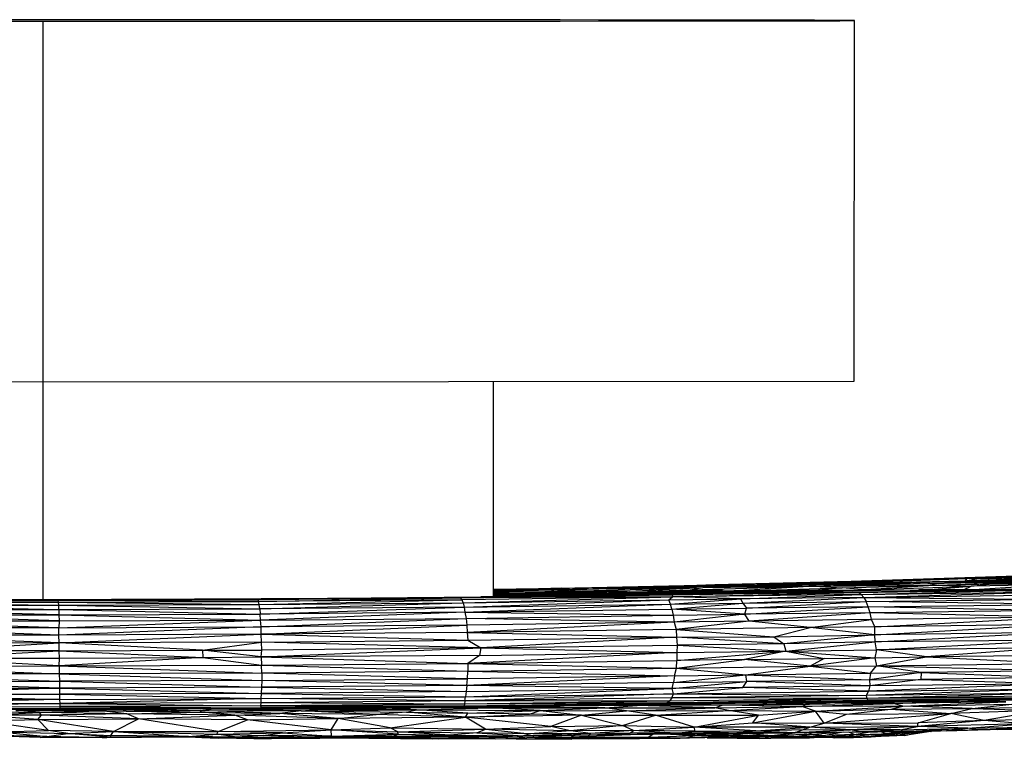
# Paper-space layout '_Posterior' of a CAD drawing. Header units: millimetres. Extents: x -679 to -71, y -2 to 78.
# Tile 6 of 10: x -377 to -268, y -2 to 78. Entities that reach past the tile are written whole.
import ezdxf

# ---------------------------------------------------------------- set-up
doc = ezdxf.new("R2010")
doc.units = ezdxf.units.MM

psp = doc.layouts.new('_Posterior')

# ---------------------------------------------------------------- linework, layer by layer
at = {"color": 7, "linetype": 'Continuous', "lineweight": 25}
for p, q in [((-374.56, 78.13), (-374.57, 38.13)), ((-284.57, 38.18), (-284.56, 78.18)), ((-464.57, 38.22), (-374.57, 38.13)), ((-374.57, 38.13), (-284.57, 38.18)), ((-374.57, 38.13), (-374.57, 13.96)), ((-324.57, 14.28), (-324.57, 38.13)), ((-262.02, 16.73), (-284.91, 15.96)), ((-254.16, 16.53), (-272.28, 16.02)), ((-260.41, 16.52), (-272.28, 16.02)), ((-257.96, 16.79), (-272.06, 16.32)), ((-262.02, 16.73), (-272.06, 16.32)), ((-257.96, 16.79), (-270.99, 16.21)), ((-260.41, 16.52), (-270.99, 16.21)), ((-307.71, 15.34), (-324.57, 15.03)), ((-319.4, 15.16), (-300.02, 15.59)), ((-304.08, 15.47), (-319.4, 15.16)), ((-307.71, 15.34), (-319.4, 15.16)), ((-318.82, 14.84), (-301.35, 15.29)), ((-317.09, 15.24), (-300.02, 15.59)), ((-312.91, 15.16), (-297.4, 15.52)), ((-307.71, 15.34), (-312.91, 15.16)), ((-312.91, 15.16), (-301.35, 15.29)), ((-309.54, 14.9), (-301.35, 15.29)), ((-284.91, 15.96), (-307.71, 15.34)), ((-297.4, 15.52), (-307.71, 15.34)), ((-304.08, 15.47), (-307.71, 15.34)), ((-284.91, 15.96), (-304.08, 15.47)), ((-300.02, 15.59), (-304.08, 15.47)), ((-302.72, 15.06), (-289.02, 15.44)), ((-302.72, 15.06), (-301.35, 15.29)), ((-301.35, 15.29), (-276.18, 15.88)), ((-290.35, 15.64), (-301.35, 15.29)), ((-297.4, 15.52), (-301.35, 15.29)), ((-301.35, 15.29), (-289.02, 15.44)), ((-281.9, 16.06), (-300.02, 15.59)), ((-284.91, 15.96), (-300.02, 15.59)), ((-297.4, 15.52), (-284.91, 15.96)), ((-297.4, 15.52), (-282.28, 15.94)), ((-290.35, 15.64), (-297.4, 15.52)), ((-289.02, 15.44), (-296.84, 14.97)), ((-272.06, 16.32), (-290.35, 15.64)), ((-272.28, 16.02), (-290.35, 15.64)), ((-290.35, 15.64), (-282.28, 15.94)), ((-290.35, 15.64), (-276.18, 15.88)), ((-289.02, 15.44), (-276.18, 15.88)), ((-289.02, 15.44), (-276.41, 15.75)), ((-289.02, 15.44), (-275.2, 15.58)), ((-289.02, 15.44), (-285.93, 15.26)), ((-285.93, 15.26), (-275.2, 15.58)), ((-272.06, 16.32), (-284.91, 15.96)), ((-282.28, 15.94), (-284.91, 15.96)), ((-275.2, 15.58), (-283.32, 15.03)), ((-283.32, 15.03), (-271.61, 15.44)), ((-282.28, 15.94), (-272.06, 16.32)), ((-276.63, 15.05), (-271.61, 15.44)), ((-276.41, 15.75), (-261.52, 16.07)), ((-276.18, 15.88), (-276.41, 15.75)), ((-276.41, 15.75), (-275.2, 15.58)), ((-276.18, 15.88), (-250.79, 16.35)), ((-276.18, 15.88), (-261.52, 16.07)), ((-272.28, 16.02), (-276.18, 15.88)), ((-275.2, 15.58), (-261.52, 16.07)), ((-275.2, 15.58), (-269.28, 15.71)), ((-275.2, 15.58), (-271.61, 15.44)), ((-272.47, 15.05), (-271.61, 15.44)), ((-272.28, 16.02), (-250.79, 16.35)), ((-272.28, 16.02), (-272.06, 16.32)), ((-270.99, 16.21), (-272.28, 16.02)), ((-270.99, 16.21), (-272.06, 16.32)), ((-271.9, 15.05), (-262.74, 15.6)), ((-271.61, 15.44), (-269.28, 15.71)), ((-262.74, 15.6), (-271.61, 15.44)), ((-261.52, 16.07), (-269.28, 15.71)), ((-269.28, 15.71), (-260.04, 15.92)), ((-269.28, 15.71), (-262.74, 15.6)), ((-350.36, 14.04), (-325.97, 14.26)), ((-328.24, 14.15), (-302.69, 14.59)), ((-328.24, 14.15), (-304.7, 14.49)), ((-304.73, 14.28), (-328.24, 14.15)), ((-328.24, 14.15), (-325.97, 14.26)), ((-304.73, 14.28), (-328.07, 13.95)), ((-327.94, 13.6), (-304.73, 14.28)), ((-302.69, 14.59), (-325.97, 14.26)), ((-324.57, 15.12), (-317.09, 15.24)), ((-324.57, 14.91), (-312.91, 15.16)), ((-324.57, 15.01), (-312.91, 15.16)), ((-319.4, 15.16), (-324.57, 15.08)), ((-319.4, 15.16), (-324.57, 15.04)), ((-319.4, 15.16), (-324.57, 15.09)), ((-307.51, 14.91), (-324.57, 14.79)), ((-324.57, 14.88), (-318.82, 14.84)), ((-324.57, 14.74), (-321.08, 14.69)), ((-321.08, 14.69), (-324.57, 14.65)), ((-324.57, 14.66), (-321.08, 14.69)), ((-324.57, 14.68), (-321.08, 14.69)), ((-324.57, 14.54), (-323.37, 14.54)), ((-323.37, 14.54), (-324.57, 14.51)), ((-324.57, 14.53), (-323.37, 14.54)), ((-321.44, 14.4), (-324.57, 14.41)), ((-321.44, 14.4), (-324.57, 14.34)), ((-321.08, 14.69), (-323.37, 14.54)), ((-304.01, 14.66), (-323.37, 14.54)), ((-323.37, 14.54), (-321.44, 14.4)), ((-323.37, 14.54), (-317.31, 14.51)), ((-321.44, 14.4), (-322.41, 14.31)), ((-317.31, 14.51), (-321.44, 14.4)), ((-316.31, 14.4), (-321.44, 14.4)), ((-307.51, 14.91), (-321.08, 14.69)), ((-321.08, 14.69), (-302.57, 14.81)), ((-321.08, 14.69), (-304.01, 14.66)), ((-319.42, 14.82), (-318.82, 14.84)), ((-317.09, 15.24), (-319.4, 15.16)), ((-319.09, 14.83), (-318.82, 14.84)), ((-318.82, 14.84), (-318.9, 14.83)), ((-312.91, 15.16), (-318.82, 14.84)), ((-318.82, 14.84), (-318.19, 14.83)), ((-304.01, 14.66), (-317.31, 14.51)), ((-317.31, 14.51), (-307.32, 14.52)), ((-316.06, 14.4), (-317.31, 14.51)), ((-307.51, 14.91), (-293.16, 15)), ((-307.51, 14.91), (-302.57, 14.81)), ((-307.5, 14.91), (-302.72, 15.06)), ((-305.14, 13.93), (-304.73, 14.28)), ((-304.73, 14.28), (-284.16, 14.75)), ((-283.81, 14.54), (-304.73, 14.28)), ((-304.73, 14.28), (-304.7, 14.49)), ((-297.16, 14.04), (-304.73, 14.28)), ((-304.7, 14.49), (-284.72, 14.81)), ((-284.16, 14.75), (-304.7, 14.49)), ((-304.7, 14.49), (-302.69, 14.59)), ((-304.21, 14.93), (-302.72, 15.06)), ((-304.01, 14.66), (-302.57, 14.81)), ((-287.74, 14.78), (-304.01, 14.66)), ((-304.01, 14.66), (-303.88, 14.57)), ((-304.01, 14.66), (-296.82, 14.66)), ((-299.17, 14.96), (-302.72, 15.06)), ((-284.72, 14.81), (-302.69, 14.59)), ((-302.57, 14.81), (-277.42, 15.06)), ((-302.57, 14.81), (-293.16, 15)), ((-302.57, 14.81), (-282.6, 14.84)), ((-297.16, 14.04), (-283.81, 14.54)), ((-283.51, 14.2), (-297.16, 14.04)), ((-296.94, 13.58), (-283.51, 14.2)), ((-295.64, 14.98), (-285.93, 15.26)), ((-293.16, 15), (-277.42, 15.06)), ((-285.93, 15.26), (-288.54, 15.01)), ((-283.32, 15.03), (-285.93, 15.26)), ((-284.72, 14.81), (-268.86, 15)), ((-284.16, 14.75), (-284.72, 14.81)), ((-284.16, 14.75), (-268.86, 15)), ((-269, 14.92), (-284.16, 14.75)), ((-283.81, 14.54), (-284.16, 14.75)), ((-283.81, 14.54), (-269, 14.92)), ((-283.81, 14.54), (-264.19, 14.8)), ((-283.81, 14.54), (-283.51, 14.2)), ((-283.51, 14.2), (-264.19, 14.8)), ((-283.51, 14.2), (-263.14, 14.47)), ((-283.51, 14.2), (-283.25, 13.74)), ((-283.51, 14.2), (-262.76, 14)), ((-283.32, 15.03), (-283.37, 15.03)), ((-283.32, 15.03), (-283.34, 15.03)), ((-283.32, 15.03), (-283.32, 15.03)), ((-277.92, 14.89), (-277.42, 15.06)), ((-277.42, 15.06), (-271.93, 15.05)), ((-268.27, 15.04), (-277.42, 15.06)), ((-276.5, 14.91), (-268.72, 15.03)), ((-269.61, 15.01), (-275.68, 14.92)), ((-268.12, 15.04), (-271.93, 15.05)), ((-268.21, 15.04), (-271.93, 15.05)), ((-271.13, 15.05), (-263.77, 15.25)), ((-257.04, 15.29), (-269.61, 15.01)), ((-268.86, 15), (-269.61, 15.01)), ((-269, 14.92), (-260.86, 15.1)), ((-269, 14.92), (-268.86, 15)), ((-264.19, 14.8), (-269, 14.92)), ((-268.86, 15), (-257.04, 15.29)), ((-268.86, 15), (-260.86, 15.1)), ((-394.81, 13.3), (-372.8, 13.33)), ((-394.81, 13.3), (-372.79, 12.87)), ((-394.77, 13.64), (-372.82, 13.67)), ((-394.77, 13.64), (-372.8, 13.33)), ((-394.74, 13.85), (-372.46, 13.95)), ((-394.74, 13.85), (-372.86, 13.88)), ((-394.74, 13.85), (-372.82, 13.67)), ((-394.62, 13.92), (-372.46, 13.95)), ((-366.95, 13.97), (-380.67, 13.95)), ((-372.46, 13.95), (-380.67, 13.95)), ((-372.86, 13.88), (-350.36, 14.04)), ((-372.86, 13.88), (-350.64, 13.97)), ((-372.86, 13.88), (-372.46, 13.95)), ((-372.82, 13.67), (-372.86, 13.88)), ((-350.64, 13.75), (-372.86, 13.88)), ((-372.82, 13.67), (-350.64, 13.75)), ((-372.8, 13.33), (-372.82, 13.67)), ((-372.82, 13.67), (-350.57, 13.41)), ((-372.8, 13.33), (-350.57, 13.41)), ((-372.79, 12.87), (-372.8, 13.33)), ((-372.8, 13.33), (-350.5, 12.94)), ((-350.36, 14.04), (-372.46, 13.95)), ((-372.46, 13.95), (-357.76, 14.01)), ((-372.46, 13.95), (-366.95, 13.97)), ((-357.76, 14.01), (-366.95, 13.97)), ((-357.76, 14.01), (-345.88, 14.08)), ((-350.36, 14.04), (-357.76, 14.01)), ((-350.64, 13.97), (-328.24, 14.15)), ((-350.64, 13.75), (-328.24, 14.15)), ((-350.64, 13.97), (-350.36, 14.04)), ((-350.64, 13.75), (-350.64, 13.97)), ((-328.07, 13.95), (-350.64, 13.75)), ((-350.57, 13.41), (-350.64, 13.75)), ((-350.57, 13.41), (-328.07, 13.95)), ((-350.57, 13.41), (-327.94, 13.6)), ((-350.5, 12.94), (-350.57, 13.41)), ((-350.5, 12.94), (-327.94, 13.6)), ((-327.84, 13.14), (-350.5, 12.94)), ((-350.45, 12.36), (-327.84, 13.14)), ((-328.24, 14.15), (-350.36, 14.04)), ((-328.07, 13.95), (-328.24, 14.15)), ((-327.94, 13.6), (-328.07, 13.95)), ((-327.94, 13.6), (-305.14, 13.93)), ((-327.94, 13.6), (-327.84, 13.14)), ((-327.84, 13.14), (-305.14, 13.93)), ((-327.84, 13.14), (-304.97, 13.46)), ((-327.84, 13.14), (-327.77, 12.56)), ((-327.77, 12.56), (-304.97, 13.46)), ((-305.14, 13.93), (-297.16, 14.04)), ((-304.97, 13.46), (-305.14, 13.93)), ((-304.97, 13.46), (-297.16, 14.04)), ((-304.97, 13.46), (-296.94, 13.58)), ((-304.8, 12.89), (-304.97, 13.46)), ((-304.8, 12.89), (-296.94, 13.58)), ((-296.94, 13.58), (-297.16, 14.04)), ((-296.94, 13.58), (-283.25, 13.74)), ((-296.94, 13.58), (-296.53, 13.01)), ((-296.72, 12.33), (-283.03, 13.17)), ((-296.53, 13.01), (-283.25, 13.74)), ((-283.03, 13.17), (-296.53, 13.01)), ((-283.25, 13.74), (-262.76, 14)), ((-283.03, 13.17), (-283.25, 13.74)), ((-262.44, 13.43), (-283.25, 13.74)), ((-283.03, 13.17), (-262.44, 13.43)), ((-282.82, 12.49), (-283.03, 13.17)), ((-262.22, 12.74), (-283.03, 13.17)), ((-394.91, 12.26), (-372.79, 12.29)), ((-372.75, 11.61), (-394.91, 12.26)), ((-394.86, 12.84), (-372.79, 12.87)), ((-372.79, 12.29), (-394.86, 12.84)), ((-372.79, 12.87), (-350.5, 12.94)), ((-372.79, 12.87), (-372.79, 12.29)), ((-372.79, 12.87), (-350.45, 12.36)), ((-372.79, 12.29), (-350.45, 12.36)), ((-372.79, 12.29), (-372.75, 11.61)), ((-372.79, 12.29), (-350.41, 11.69)), ((-350.5, 12.94), (-350.45, 12.36)), ((-327.77, 12.56), (-350.45, 12.36)), ((-350.41, 11.69), (-350.45, 12.36)), ((-327.77, 12.56), (-350.41, 11.69)), ((-327.77, 12.56), (-304.8, 12.89)), ((-327.77, 12.56), (-327.61, 11.88)), ((-327.77, 12.56), (-304.67, 12.22)), ((-327.61, 11.88), (-304.67, 12.22)), ((-304.8, 12.89), (-296.53, 13.01)), ((-304.8, 12.89), (-304.67, 12.22)), ((-296.72, 12.33), (-304.8, 12.89)), ((-304.67, 12.22), (-296.72, 12.33)), ((-304.67, 12.22), (-304.56, 11.46)), ((-296.72, 12.33), (-304.56, 11.46)), ((-296.72, 12.33), (-296.53, 13.01)), ((-282.82, 12.49), (-296.72, 12.33)), ((-296.22, 11.58), (-296.72, 12.33)), ((-282.82, 12.49), (-296.22, 11.58)), ((-262.22, 12.74), (-282.82, 12.49)), ((-282.68, 11.74), (-282.82, 12.49)), ((-262.03, 12.01), (-282.82, 12.49)), ((-394.95, 11.58), (-372.75, 11.61)), ((-372.77, 10.84), (-394.95, 11.58)), ((-372.77, 10.84), (-350.41, 11.69)), ((-372.75, 11.61), (-372.77, 10.84)), ((-372.77, 10.84), (-350.34, 10.93)), ((-350.34, 10.93), (-372.77, 10.03)), ((-372.75, 11.61), (-350.41, 11.69)), ((-350.41, 11.69), (-327.61, 11.88)), ((-350.34, 10.93), (-350.41, 11.69)), ((-350.34, 10.93), (-327.61, 11.88)), ((-350.34, 10.11), (-327.55, 11.13)), ((-327.55, 11.13), (-350.34, 10.93)), ((-350.34, 10.11), (-350.34, 10.93)), ((-327.61, 11.88), (-327.55, 11.13)), ((-304.56, 11.46), (-327.61, 11.88)), ((-304.56, 11.46), (-327.55, 11.13)), ((-327.55, 11.13), (-327.49, 10.31)), ((-304.56, 11.46), (-327.49, 10.31)), ((-296.22, 11.58), (-304.56, 11.46)), ((-304.56, 11.46), (-304.32, 10.65)), ((-296.22, 11.58), (-304.32, 10.65)), ((-282.68, 11.74), (-296.22, 11.58)), ((-289.48, 10.86), (-296.22, 11.58)), ((-289.48, 10.86), (-282.68, 11.74)), ((-282.3, 10.93), (-289.48, 10.86)), ((-262.03, 12.01), (-282.68, 11.74)), ((-282.3, 10.93), (-282.68, 11.74)), ((-282.31, 10.06), (-261.92, 11.21)), ((-282.31, 10.06), (-282.3, 10.93)), ((-282.3, 10.93), (-262.03, 12.01)), ((-261.92, 11.21), (-282.3, 10.93)), ((-372.77, 10.03), (-394.99, 10)), ((-372.76, 9.15), (-394.99, 10)), ((-372.77, 10.84), (-394.97, 10.83)), ((-372.77, 10.03), (-394.97, 10.83)), ((-372.77, 10.03), (-372.77, 10.84)), ((-350.34, 10.11), (-372.77, 10.03)), ((-372.76, 9.15), (-372.77, 10.03)), ((-372.76, 9.15), (-350.34, 10.11)), ((-327.49, 10.31), (-350.34, 10.11)), ((-350.31, 9.25), (-350.34, 10.11)), ((-350.34, 10.11), (-327.44, 9.45)), ((-304.32, 10.65), (-327.49, 10.31)), ((-327.49, 10.31), (-327.44, 9.45)), ((-327.49, 10.31), (-304.28, 9.79)), ((-289.48, 10.86), (-304.32, 10.65)), ((-304.32, 10.65), (-304.28, 9.79)), ((-304.32, 10.65), (-293.49, 9.84)), ((-304.28, 9.79), (-293.49, 9.84)), ((-293.49, 9.84), (-289.48, 10.86)), ((-293.49, 9.84), (-282.31, 10.06)), ((-293.49, 9.84), (-292.39, 9.06)), ((-282.31, 10.06), (-292.39, 9.06)), ((-282.31, 10.06), (-289.48, 10.86)), ((-261.86, 10.34), (-282.31, 10.06)), ((-282.26, 9.29), (-282.31, 10.06)), ((-282.26, 9.29), (-261.86, 10.34)), ((-372.76, 9.15), (-395.02, 9.14)), ((-388.47, 8.26), (-372.76, 9.15)), ((-350.31, 9.25), (-372.76, 9.15)), ((-372.74, 8.29), (-372.76, 9.15)), ((-356.86, 8.34), (-372.76, 9.15)), ((-356.86, 8.34), (-350.31, 9.25)), ((-350.31, 9.25), (-327.44, 9.45)), ((-350.27, 8.37), (-350.31, 9.25)), ((-325.99, 8.6), (-350.31, 9.25)), ((-327.44, 9.45), (-304.28, 9.79)), ((-327.44, 9.45), (-325.99, 8.6)), ((-304.28, 9.79), (-325.99, 8.6)), ((-325.99, 8.6), (-304.21, 8.89)), ((-304.28, 9.79), (-304.21, 8.89)), ((-292.39, 9.06), (-304.28, 9.79)), ((-304.21, 8.89), (-304.24, 8.09)), ((-292.39, 9.06), (-304.21, 8.89)), ((-304.21, 8.89), (-292.15, 8.25)), ((-282.26, 9.29), (-292.39, 9.06)), ((-292.39, 9.06), (-292.15, 8.25)), ((-292.15, 8.25), (-282.26, 9.29)), ((-262.57, 9.44), (-282.26, 9.29)), ((-282.11, 8.39), (-282.26, 9.29)), ((-282.11, 8.39), (-262.57, 9.44)), ((-388.48, 7.45), (-372.74, 8.29)), ((-372.74, 8.29), (-388.47, 8.26)), ((-372.74, 8.29), (-356.86, 8.34)), ((-372.71, 7.47), (-372.74, 8.29)), ((-372.74, 8.29), (-356.81, 7.53)), ((-356.86, 8.34), (-350.27, 8.37)), ((-356.86, 8.34), (-356.81, 7.53)), ((-350.34, 7.6), (-356.86, 8.34)), ((-350.34, 7.6), (-325.99, 8.6)), ((-350.34, 7.6), (-350.27, 8.37)), ((-326.15, 7.76), (-350.34, 7.6)), ((-325.99, 8.6), (-350.27, 8.37)), ((-304.24, 8.09), (-327.43, 6.87)), ((-326.15, 7.76), (-327.43, 6.87)), ((-325.99, 8.6), (-326.15, 7.76)), ((-326.15, 7.76), (-304.24, 8.09)), ((-325.99, 8.6), (-304.24, 8.09)), ((-304.26, 7.21), (-292.15, 8.25)), ((-304.24, 8.09), (-304.26, 7.21)), ((-304.24, 8.09), (-292.15, 8.25)), ((-292.15, 8.25), (-296.75, 7.33)), ((-292.15, 8.25), (-282.11, 8.39)), ((-292.15, 8.25), (-287.91, 7.43)), ((-292.15, 8.25), (-282.29, 7.49)), ((-282.11, 8.39), (-282.29, 7.49)), ((-262.57, 8.62), (-282.11, 8.39)), ((-276.57, 7.61), (-282.11, 8.39)), ((-262.57, 8.62), (-276.57, 7.61)), ((-261.87, 7.77), (-276.57, 7.61)), ((-395, 6.56), (-372.74, 6.6)), ((-395, 6.56), (-372.74, 5.72)), ((-388.48, 7.45), (-372.71, 7.47)), ((-372.74, 6.6), (-388.48, 7.45)), ((-356.81, 7.53), (-372.74, 6.6)), ((-372.74, 6.6), (-372.71, 7.47)), ((-372.74, 6.6), (-350.31, 6.7)), ((-372.74, 6.6), (-372.74, 5.72)), ((-372.74, 6.6), (-350.27, 5.82)), ((-372.71, 7.47), (-356.81, 7.53)), ((-356.81, 7.53), (-350.34, 7.6)), ((-356.81, 7.53), (-350.31, 6.7)), ((-350.34, 7.6), (-350.31, 6.7)), ((-350.34, 7.6), (-327.43, 6.87)), ((-350.31, 6.7), (-327.43, 6.87)), ((-350.27, 5.82), (-350.31, 6.7)), ((-350.31, 6.7), (-327.44, 6.01)), ((-327.43, 6.87), (-327.44, 6.01)), ((-327.43, 6.87), (-304.26, 7.21)), ((-327.43, 6.87), (-304.3, 6.35)), ((-304.3, 6.35), (-296.75, 7.33)), ((-304.3, 6.35), (-304.26, 7.21)), ((-304.3, 6.35), (-289.46, 6.57)), ((-296.75, 7.33), (-304.26, 7.21)), ((-296.75, 7.33), (-287.91, 7.43)), ((-289.46, 6.57), (-296.75, 7.33)), ((-296.6, 5.63), (-289.46, 6.57)), ((-282.29, 7.49), (-289.46, 6.57)), ((-287.91, 7.43), (-289.46, 6.57)), ((-289.46, 6.57), (-282.09, 6.62)), ((-289.46, 6.57), (-282.76, 5.8)), ((-287.91, 7.43), (-282.29, 7.49)), ((-282.76, 5.8), (-282.09, 6.62)), ((-282.29, 7.49), (-276.57, 7.61)), ((-282.29, 7.49), (-282.09, 6.62)), ((-282.09, 6.62), (-276.57, 7.61)), ((-282.09, 6.62), (-261.96, 6.9)), ((-277.17, 5.86), (-282.09, 6.62)), ((-282.09, 6.62), (-262.09, 6.08)), ((-276.57, 7.61), (-261.96, 6.9)), ((-372.74, 5.72), (-394.99, 5.69)), ((-394.99, 5.69), (-372.73, 4.9)), ((-350.27, 5.82), (-372.74, 5.72)), ((-372.74, 5.72), (-372.73, 4.9)), ((-372.74, 5.72), (-350.29, 5)), ((-350.27, 5.82), (-350.29, 5)), ((-327.44, 6.01), (-350.27, 5.82)), ((-327.45, 5.19), (-350.27, 5.82)), ((-304.51, 5.52), (-327.53, 4.44)), ((-327.45, 5.19), (-327.44, 6.01)), ((-304.51, 5.52), (-327.45, 5.19)), ((-327.44, 6.01), (-304.3, 6.35)), ((-327.44, 6.01), (-304.51, 5.52)), ((-304.62, 4.77), (-296.6, 5.63)), ((-304.51, 5.52), (-304.62, 4.77)), ((-304.51, 5.52), (-304.3, 6.35)), ((-304.51, 5.52), (-296.6, 5.63)), ((-304.3, 6.35), (-296.6, 5.63)), ((-296.6, 5.63), (-282.76, 5.8)), ((-296.47, 4.88), (-296.6, 5.63)), ((-296.6, 5.63), (-282.87, 5.06)), ((-277.17, 5.86), (-282.87, 5.06)), ((-282.76, 5.8), (-282.87, 5.06)), ((-282.76, 5.8), (-277.17, 5.86)), ((-277.17, 5.86), (-277.19, 5.11)), ((-262.09, 6.08), (-277.17, 5.86)), ((-277.17, 5.86), (-262.43, 5.32)), ((-394.96, 4.87), (-372.73, 4.9)), ((-372.72, 4.15), (-394.96, 4.87)), ((-350.29, 5), (-372.73, 4.9)), ((-372.73, 4.9), (-372.72, 4.15)), ((-372.73, 4.9), (-350.32, 4.24)), ((-350.29, 5), (-350.32, 4.24)), ((-327.53, 4.44), (-350.32, 4.24)), ((-350.29, 5), (-327.45, 5.19)), ((-327.53, 4.44), (-350.29, 5)), ((-327.53, 4.44), (-327.6, 3.76)), ((-327.53, 4.44), (-327.45, 5.19)), ((-304.62, 4.77), (-327.53, 4.44)), ((-304.76, 4.09), (-327.53, 4.44)), ((-304.76, 4.09), (-296.47, 4.88)), ((-304.76, 4.09), (-304.62, 4.77)), ((-304.62, 4.77), (-296.47, 4.88)), ((-296.94, 4.2), (-296.47, 4.88)), ((-282.84, 4.38), (-296.94, 4.2)), ((-282.87, 5.06), (-296.47, 4.88)), ((-282.84, 4.38), (-296.47, 4.88)), ((-262.7, 4.62), (-283.01, 3.8)), ((-282.84, 4.38), (-283.01, 3.8)), ((-282.87, 5.06), (-277.19, 5.11)), ((-282.87, 5.06), (-282.84, 4.38)), ((-277.19, 5.11), (-282.84, 4.38)), ((-262.7, 4.62), (-282.84, 4.38)), ((-262.43, 5.32), (-277.19, 5.11)), ((-277.19, 5.11), (-262.7, 4.62)), ((-394.92, 4.12), (-372.72, 4.15)), ((-372.72, 4.15), (-394.88, 3.44)), ((-394.88, 3.44), (-372.72, 3.47)), ((-394.88, 3.44), (-372.72, 2.89)), ((-350.32, 4.24), (-372.72, 4.15)), ((-372.72, 4.15), (-372.72, 3.47)), ((-372.72, 4.15), (-350.35, 3.56)), ((-350.35, 3.56), (-372.72, 3.47)), ((-372.72, 3.47), (-372.72, 2.89)), ((-372.72, 3.47), (-350.38, 2.98)), ((-350.35, 3.56), (-350.38, 2.98)), ((-350.32, 4.24), (-350.35, 3.56)), ((-327.6, 3.76), (-350.35, 3.56)), ((-350.35, 3.56), (-327.7, 3.18)), ((-350.32, 4.24), (-327.6, 3.76)), ((-304.62, 3.51), (-327.78, 2.72)), ((-327.7, 3.18), (-304.76, 4.09)), ((-327.6, 3.76), (-327.7, 3.18)), ((-327.7, 3.18), (-304.62, 3.51)), ((-327.6, 3.76), (-304.76, 4.09)), ((-304.81, 3.05), (-304.62, 3.51)), ((-283.21, 3.34), (-304.81, 3.05)), ((-296.94, 4.2), (-304.76, 4.09)), ((-304.62, 3.51), (-304.76, 4.09)), ((-304.62, 3.51), (-296.94, 4.2)), ((-304.62, 3.51), (-283.01, 3.8)), ((-304.62, 3.51), (-283.21, 3.34)), ((-283.01, 3.8), (-296.94, 4.2)), ((-262.88, 4.05), (-283.21, 3.34)), ((-283.21, 3.34), (-283.01, 3.8)), ((-263.49, 3.58), (-283.21, 3.34)), ((-283.15, 3), (-283.21, 3.34)), ((-263.49, 3.58), (-283.15, 3)), ((-283.01, 3.8), (-262.88, 4.05)), ((-372.72, 2.89), (-394.83, 2.87)), ((-372.72, 2.89), (-394.77, 2.4)), ((-394.77, 2.4), (-372.68, 2.43)), ((-372.68, 2.43), (-394.67, 2.06)), ((-372.72, 2.89), (-350.38, 2.98)), ((-372.72, 2.89), (-372.68, 2.43)), ((-350.38, 2.98), (-372.68, 2.43)), ((-350.4, 2.52), (-372.68, 2.43)), ((-372.68, 2.43), (-372.66, 2.09)), ((-372.68, 2.43), (-350.41, 2.18)), ((-350.4, 2.52), (-350.41, 2.18)), ((-327.79, 2.38), (-350.41, 2.18)), ((-350.38, 2.98), (-350.4, 2.52)), ((-327.78, 2.72), (-350.4, 2.52)), ((-327.79, 2.38), (-350.4, 2.52)), ((-350.38, 2.98), (-327.7, 3.18)), ((-327.78, 2.72), (-350.38, 2.98)), ((-327.82, 2.18), (-305.35, 2.51)), ((-327.79, 2.38), (-327.82, 2.18)), ((-327.78, 2.72), (-327.79, 2.38)), ((-305.08, 2.71), (-327.79, 2.38)), ((-305.35, 2.51), (-327.79, 2.38)), ((-327.78, 2.72), (-327.7, 3.18)), ((-304.81, 3.05), (-327.78, 2.72)), ((-305.08, 2.71), (-327.78, 2.72)), ((-326.39, 2.12), (-305.35, 2.51)), ((-305.64, 2.43), (-326.39, 2.12)), ((-314.04, 2.3), (-326.39, 2.12)), ((-325.72, 2.06), (-316.97, 2.23)), ((-308.64, 2.2), (-325.72, 2.06)), ((-316.97, 2.23), (-324.37, 2.15)), ((-316.97, 2.23), (-301.43, 2.49)), ((-304.79, 2.37), (-316.97, 2.23)), ((-316.97, 2.23), (-314.04, 2.3)), ((-308.64, 2.2), (-316.97, 2.23)), ((-314.04, 2.3), (-291.08, 2.64)), ((-301.43, 2.49), (-314.04, 2.3)), ((-314.04, 2.3), (-305.64, 2.43)), ((-312.25, 1.97), (-308.64, 2.2)), ((-308.64, 2.2), (-304.79, 2.37)), ((-299.23, 2.25), (-308.64, 2.2)), ((-300.03, 1.97), (-308.64, 2.2)), ((-291.08, 2.64), (-305.64, 2.43)), ((-305.64, 2.43), (-305.35, 2.51)), ((-305.35, 2.51), (-283.15, 3)), ((-305.35, 2.51), (-283.08, 2.79)), ((-282.24, 2.73), (-305.35, 2.51)), ((-305.35, 2.51), (-305.08, 2.71)), ((-291.08, 2.64), (-305.35, 2.51)), ((-304.81, 3.05), (-305.08, 2.71)), ((-283.15, 3), (-305.08, 2.71)), ((-283.15, 3), (-304.81, 3.05)), ((-304.79, 2.37), (-287.34, 2.65)), ((-287.26, 2.56), (-304.79, 2.37)), ((-304.79, 2.37), (-301.43, 2.49)), ((-299.23, 2.25), (-304.79, 2.37)), ((-287.34, 2.65), (-301.43, 2.49)), ((-301.43, 2.49), (-291.08, 2.64)), ((-300.03, 1.97), (-299.23, 2.25)), ((-299.23, 2.25), (-287.26, 2.56)), ((-289.98, 2.34), (-299.23, 2.25)), ((-290.39, 2.09), (-299.23, 2.25)), ((-291.08, 2.64), (-282.24, 2.73)), ((-287.34, 2.65), (-291.08, 2.64)), ((-290.39, 2.09), (-280.22, 2.42)), ((-290.39, 2.09), (-289.98, 2.34)), ((-289.98, 2.34), (-287.26, 2.56)), ((-280.22, 2.42), (-289.98, 2.34)), ((-287.34, 2.65), (-273.18, 2.84)), ((-280.04, 2.71), (-287.34, 2.65)), ((-287.26, 2.56), (-287.34, 2.65)), ((-287.26, 2.56), (-280.04, 2.71)), ((-287.26, 2.56), (-272.95, 2.71)), ((-280.22, 2.42), (-287.26, 2.56)), ((-263.61, 3.26), (-283.15, 3)), ((-263.52, 3.06), (-283.15, 3)), ((-283.08, 2.79), (-283.15, 3)), ((-283.08, 2.79), (-263.52, 3.06)), ((-265.36, 2.97), (-283.08, 2.79)), ((-282.24, 2.73), (-283.08, 2.79)), ((-282.24, 2.73), (-265.36, 2.97)), ((-273.18, 2.84), (-282.24, 2.73)), ((-280.22, 2.42), (-272.95, 2.71)), ((-267.75, 2.63), (-280.22, 2.42)), ((-279.17, 2.14), (-280.22, 2.42)), ((-280.04, 2.71), (-273.18, 2.84)), ((-272.95, 2.71), (-280.04, 2.71)), ((-279.17, 2.14), (-267.75, 2.63)), ((-279.17, 2.14), (-267.11, 2.38)), ((-273.18, 2.84), (-269.33, 2.91)), ((-272.95, 2.71), (-273.18, 2.84)), ((-272.95, 2.71), (-266.24, 2.96)), ((-272.95, 2.71), (-264.35, 2.92)), ((-267.75, 2.63), (-272.95, 2.71)), ((-271.5, 1.87), (-267.11, 2.38)), ((-394.67, 2.06), (-372.66, 2.09)), ((-394.67, 2.06), (-372.59, 1.88)), ((-394.58, 1.85), (-372.59, 1.88)), ((-372.3, 1.82), (-394.58, 1.85)), ((-372.3, 1.82), (-394.57, 1.79)), ((-366.91, 1.76), (-385.25, 1.79)), ((-385.07, 1.56), (-374.94, 1.45)), ((-381.25, 1.12), (-374.94, 1.45)), ((-374.71, 1.15), (-381.25, 1.12)), ((-375.13, 0.67), (-381.25, 1.12)), ((-377.54, 1.67), (-366.91, 1.76)), ((-377.54, 1.67), (-368.1, 1.62)), ((-374.94, 1.45), (-377.54, 1.67)), ((-366.91, 1.76), (-376.71, 1.81)), ((-375.13, 0.67), (-374.71, 1.15)), ((-374.94, 1.45), (-368.1, 1.62)), ((-365.25, 1.3), (-374.94, 1.45)), ((-374.71, 1.15), (-374.94, 1.45)), ((-365.25, 1.3), (-374.71, 1.15)), ((-363.94, 0.75), (-374.71, 1.15)), ((-350.41, 2.18), (-372.66, 2.09)), ((-372.59, 1.88), (-372.66, 2.09)), ((-372.66, 2.09), (-350.34, 1.97)), ((-350.34, 1.97), (-372.59, 1.88)), ((-349.65, 1.91), (-372.59, 1.88)), ((-372.59, 1.88), (-372.3, 1.82)), ((-349.65, 1.91), (-372.3, 1.82)), ((-372.3, 1.82), (-363.69, 1.85)), ((-366.91, 1.76), (-368.1, 1.62)), ((-368.1, 1.62), (-356.97, 1.46)), ((-365.25, 1.3), (-368.1, 1.62)), ((-363.69, 1.85), (-366.91, 1.76)), ((-366.91, 1.76), (-357.12, 1.68)), ((-366.91, 1.76), (-356.97, 1.46)), ((-365.25, 1.3), (-356.97, 1.46)), ((-353.28, 1.13), (-365.25, 1.3)), ((-363.94, 0.75), (-365.25, 1.3)), ((-363.94, 0.75), (-353.28, 1.13)), ((-349.65, 1.91), (-363.69, 1.85)), ((-348.52, 1.9), (-363.69, 1.85)), ((-355.89, 1.81), (-363.69, 1.85)), ((-363.69, 1.85), (-357.12, 1.68)), ((-357.12, 1.68), (-355.89, 1.81)), ((-357.12, 1.68), (-345.9, 1.62)), ((-356.97, 1.46), (-357.12, 1.68)), ((-348.27, 1.34), (-357.12, 1.68)), ((-356.97, 1.46), (-348.27, 1.34)), ((-353.28, 1.13), (-356.97, 1.46)), ((-355.89, 1.81), (-348.52, 1.9)), ((-344.07, 1.78), (-355.89, 1.81)), ((-345.9, 1.62), (-355.89, 1.81)), ((-353.28, 1.13), (-348.27, 1.34)), ((-341.82, 0.76), (-353.28, 1.13)), ((-351.87, 0.61), (-353.28, 1.13)), ((-350.41, 2.18), (-350.34, 1.97)), ((-350.41, 2.18), (-327.82, 2.18)), ((-327.82, 2.18), (-350.34, 1.97)), ((-350.34, 1.97), (-326.39, 2.12)), ((-350.34, 1.97), (-349.65, 1.91)), ((-326.39, 2.12), (-349.65, 1.91)), ((-342.96, 1.97), (-349.65, 1.91)), ((-348.52, 1.9), (-342.96, 1.97)), ((-348.52, 1.9), (-336.49, 1.91)), ((-344.07, 1.78), (-348.52, 1.9)), ((-345.9, 1.62), (-348.27, 1.34)), ((-337.59, 1.2), (-348.27, 1.34)), ((-341.82, 0.76), (-348.27, 1.34)), ((-345.9, 1.62), (-344.07, 1.78)), ((-345.9, 1.62), (-333.13, 1.73)), ((-345.9, 1.62), (-334.22, 1.48)), ((-337.59, 1.2), (-345.9, 1.62)), ((-344.07, 1.78), (-336.49, 1.91)), ((-333.13, 1.73), (-344.07, 1.78)), ((-342.96, 1.97), (-326.39, 2.12)), ((-325.72, 2.06), (-342.96, 1.97)), ((-336.49, 1.91), (-342.96, 1.97)), ((-341.82, 0.76), (-337.59, 1.2)), ((-334.22, 1.48), (-337.59, 1.2)), ((-327.7, 0.91), (-337.59, 1.2)), ((-336.49, 1.91), (-325.72, 2.06)), ((-324.97, 1.94), (-336.49, 1.91)), ((-333.13, 1.73), (-336.49, 1.91)), ((-334.22, 1.48), (-333.13, 1.73)), ((-334.22, 1.48), (-327.43, 1.36)), ((-327.7, 0.91), (-334.22, 1.48)), ((-333.13, 1.73), (-324.97, 1.94)), ((-333.13, 1.73), (-319.41, 1.65)), ((-327.43, 1.36), (-333.13, 1.73)), ((-325.72, 2.06), (-327.91, 2.11)), ((-327.82, 2.18), (-326.39, 2.12)), ((-327.7, 0.91), (-327.43, 1.36)), ((-327.7, 0.91), (-320.59, 1.25)), ((-314.83, 1.16), (-327.7, 0.91)), ((-327.43, 1.36), (-319.41, 1.65)), ((-320.59, 1.25), (-327.43, 1.36)), ((-324.97, 1.94), (-325.72, 2.06)), ((-312.25, 1.97), (-325.72, 2.06)), ((-324.97, 1.94), (-312.25, 1.97)), ((-319.41, 1.65), (-324.97, 1.94)), ((-320.59, 1.25), (-319.41, 1.65)), ((-314.83, 1.16), (-320.59, 1.25)), ((-319.41, 1.65), (-312.25, 1.97)), ((-319.41, 1.65), (-309.83, 1.64)), ((-319.41, 1.65), (-314.83, 1.16)), ((-314.83, 1.16), (-318.24, -0.1)), ((-314.83, 1.16), (-309.83, 1.64)), ((-314.83, 1.16), (-306.6, 1.13)), ((-314.83, 1.16), (-310.28, 0.01)), ((-312.25, 1.97), (-300.03, 1.97)), ((-309.83, 1.64), (-312.25, 1.97)), ((-310.28, 0.01), (-306.6, 1.13)), ((-309.83, 1.64), (-300.03, 1.97)), ((-309.83, 1.64), (-298.52, 1.66)), ((-306.6, 1.13), (-309.83, 1.64)), ((-306.6, 1.13), (-298.52, 1.66)), ((-306.6, 1.13), (-295.19, 1.15)), ((-302.32, -0.19), (-306.6, 1.13)), ((-302.32, -0.19), (-295.19, 1.15)), ((-300.03, 1.97), (-290.39, 2.09)), ((-298.52, 1.66), (-300.03, 1.97)), ((-298.52, 1.66), (-290.39, 2.09)), ((-298.52, 1.66), (-288.88, 1.6)), ((-295.19, 1.15), (-298.52, 1.66)), ((-295.81, 0.3), (-288.88, 1.6)), ((-295.81, 0.3), (-295.19, 1.15)), ((-295.19, 1.15), (-288.88, 1.6)), ((-279.17, 2.14), (-290.39, 2.09)), ((-288.88, 1.6), (-290.39, 2.09)), ((-288.88, 1.6), (-279.17, 2.14)), ((-288.88, 1.6), (-280.52, 1.81)), ((-287.91, 0.25), (-288.88, 1.6)), ((-288.88, 1.6), (-285.44, 1.24)), ((-287.91, 0.25), (-273.88, 1.33)), ((-287.91, 0.25), (-285.44, 1.24)), ((-285.44, 1.24), (-280.52, 1.81)), ((-285.44, 1.24), (-273.88, 1.33)), ((-280.52, 1.81), (-279.17, 2.14)), ((-280.52, 1.81), (-271.5, 1.87)), ((-280.52, 1.81), (-273.88, 1.33)), ((-271.5, 1.87), (-279.17, 2.14)), ((-277.48, 0.3), (-273.88, 1.33)), ((-273.88, 1.33), (-271.5, 1.87)), ((-263.77, 1.67), (-273.88, 1.33)), ((-270.18, 0.56), (-273.88, 1.33)), ((-271.5, 1.87), (-261.06, 2.17)), ((-271.5, 1.87), (-263.77, 1.67)), ((-263.77, 1.67), (-270.18, 0.56)), ((-381.41, 0.49), (-375.13, 0.67)), ((-373.94, -0.55), (-381.41, 0.49)), ((-375.13, 0.67), (-363.94, 0.75)), ((-366.73, -0.68), (-375.13, 0.67)), ((-373.94, -0.55), (-375.13, 0.67)), ((-366.73, -0.68), (-363.94, 0.75)), ((-351.87, 0.61), (-363.94, 0.75)), ((-355.12, -0.67), (-363.94, 0.75)), ((-355.12, -0.67), (-351.87, 0.61)), ((-351.87, 0.61), (-341.82, 0.76)), ((-342.58, -0.5), (-351.87, 0.61)), ((-342.58, -0.5), (-341.82, 0.76)), ((-327.7, 0.91), (-341.82, 0.76)), ((-336.04, -0.27), (-341.82, 0.76)), ((-336.04, -0.27), (-327.7, 0.91)), ((-318.24, -0.1), (-327.7, 0.91)), ((-325.48, -0.42), (-327.7, 0.91)), ((-318.24, -0.1), (-310.28, 0.01)), ((-310.28, 0.01), (-316.06, -0.61)), ((-310.28, 0.01), (-302.32, -0.19)), ((-309.05, -0.56), (-310.28, 0.01)), ((-302.32, -0.19), (-295.81, 0.3)), ((-295.81, 0.3), (-287.91, 0.25)), ((-289.51, -0.18), (-295.81, 0.3)), ((-289.51, -0.18), (-287.91, 0.25)), ((-287.91, 0.25), (-277.48, 0.3)), ((-277.57, -0.11), (-287.91, 0.25)), ((-270.18, 0.56), (-277.57, -0.11)), ((-277.57, -0.11), (-277.48, 0.3)), ((-265.71, 0.17), (-277.57, -0.11)), ((-270.18, 0.56), (-277.48, 0.3)), ((-271.99, -0.28), (-265.71, 0.17)), ((-262.76, 0.68), (-270.18, 0.56)), ((-265.71, 0.17), (-270.18, 0.56)), ((-374.11, -1.22), (-380.71, -1.08)), ((-374.87, -1.32), (-380.71, -1.08)), ((-379.4, -0.71), (-373.94, -0.55)), ((-379.4, -0.71), (-371.8, -0.9)), ((-379.4, -0.71), (-374.11, -1.22)), ((-374.11, -1.22), (-371.8, -0.9)), ((-366.73, -0.68), (-373.94, -0.55)), ((-371.8, -0.9), (-373.94, -0.55)), ((-371.8, -0.9), (-366.73, -0.68)), ((-371.8, -0.9), (-367.02, -1.11)), ((-366.97, -1.31), (-371.8, -0.9)), ((-367.02, -1.11), (-366.73, -0.68)), ((-366.73, -0.68), (-355.12, -0.67)), ((-366.73, -0.68), (-355.26, -0.97)), ((-366.73, -0.68), (-358.39, -1.22)), ((-358.39, -1.22), (-355.26, -0.97)), ((-355.26, -0.97), (-355.12, -0.67)), ((-355.26, -0.97), (-347.97, -0.83)), ((-355.26, -0.97), (-350.11, -1.12)), ((-353.03, -1.28), (-355.26, -0.97)), ((-355.12, -0.67), (-342.58, -0.5)), ((-347.97, -0.83), (-355.12, -0.67)), ((-350.11, -1.12), (-347.97, -0.83)), ((-347.97, -0.83), (-342.58, -0.5)), ((-347.97, -0.83), (-342.56, -1.17)), ((-342.58, -0.5), (-336.04, -0.27)), ((-342.58, -0.5), (-335.21, -0.7)), ((-342.56, -1.17), (-342.58, -0.5)), ((-335.17, -0.96), (-342.58, -0.5)), ((-342.56, -1.17), (-335.17, -0.96)), ((-341.45, -1.31), (-335.17, -0.96)), ((-336.04, -0.27), (-325.48, -0.42)), ((-335.21, -0.7), (-336.04, -0.27)), ((-335.73, -1.19), (-335.17, -0.96)), ((-335.73, -1.19), (-329.38, -1.06)), ((-335.21, -0.7), (-325.48, -0.42)), ((-335.21, -0.7), (-326.44, -0.82)), ((-335.17, -0.96), (-335.21, -0.7)), ((-329.38, -1.06), (-335.21, -0.7)), ((-335.17, -0.96), (-329.38, -1.06)), ((-329.7, -1.18), (-329.38, -1.06)), ((-326.44, -0.82), (-329.38, -1.06)), ((-329.38, -1.06), (-321.26, -1.14)), ((-329.38, -1.06), (-327.62, -1.21)), ((-326.44, -0.82), (-325.48, -0.42)), ((-320.5, -0.91), (-326.44, -0.82)), ((-326.44, -0.82), (-321.26, -1.14)), ((-325.48, -0.42), (-318.24, -0.1)), ((-316.06, -0.61), (-325.48, -0.42)), ((-325.48, -0.42), (-320.5, -0.91)), ((-313.82, -0.9), (-321.26, -1.14)), ((-320.5, -0.91), (-321.26, -1.14)), ((-321.26, -1.14), (-313.95, -1.04)), ((-315.7, -1.08), (-320.88, -1.37)), ((-316.06, -0.61), (-320.5, -0.91)), ((-313.82, -0.9), (-320.5, -0.91)), ((-316.06, -0.61), (-318.24, -0.1)), ((-317.71, -1.1), (-313.95, -1.04)), ((-316.25, -1.08), (-315.7, -1.08)), ((-309.05, -0.56), (-316.06, -0.61)), ((-313.82, -0.9), (-316.06, -0.61)), ((-308.45, -0.99), (-315.97, -1.29)), ((-315.97, -1.29), (-315.7, -1.08)), ((-315.75, -1.07), (-315.7, -1.08)), ((-312.71, -1.03), (-315.7, -1.08)), ((-315.7, -1.08), (-315.53, -1.06)), ((-315.41, -1.06), (-315.7, -1.08)), ((-313.95, -1.04), (-309.46, -0.86)), ((-313.95, -1.04), (-313.82, -0.9)), ((-313.95, -1.04), (-307.03, -0.97)), ((-309.05, -0.56), (-313.82, -0.9)), ((-309.46, -0.86), (-313.82, -0.9)), ((-309.46, -0.86), (-309.05, -0.56)), ((-304.4, -0.86), (-309.46, -0.86)), ((-307.03, -0.97), (-309.46, -0.86)), ((-309.05, -0.56), (-302.32, -0.19)), ((-302.2, -0.64), (-309.05, -0.56)), ((-304.4, -0.86), (-309.05, -0.56)), ((-306.88, -0.97), (-307.34, -1.31)), ((-307.03, -0.97), (-304.4, -0.86)), ((-307.03, -0.97), (-301.58, -0.92)), ((-302.27, -1.11), (-305.84, -0.96)), ((-304.4, -0.86), (-302.2, -0.64)), ((-297.61, -0.81), (-304.4, -0.86)), ((-301.58, -0.92), (-304.4, -0.86)), ((-289.51, -0.18), (-302.32, -0.19)), ((-302.2, -0.64), (-302.32, -0.19)), ((-295.49, -0.61), (-302.32, -0.19)), ((-302.27, -1.11), (-296.69, -0.9)), ((-302.27, -1.11), (-301.03, -0.92)), ((-302.2, -0.64), (-295.49, -0.61)), ((-302.2, -0.64), (-297.61, -0.81)), ((-301.58, -0.92), (-297.61, -0.81)), ((-301.58, -0.92), (-296.38, -0.89)), ((-298.51, -1.16), (-296.69, -0.9)), ((-297.61, -0.81), (-295.49, -0.61)), ((-291.11, -0.76), (-297.61, -0.81)), ((-296.38, -0.89), (-297.61, -0.81)), ((-296.69, -0.9), (-296.77, -0.9)), ((-293.76, -1.15), (-296.69, -0.9)), ((-296.65, -0.9), (-296.69, -0.9)), ((-296.69, -0.9), (-296.53, -0.9)), ((-296.38, -0.89), (-291.11, -0.76)), ((-292.34, -0.85), (-296.38, -0.89)), ((-295.49, -0.61), (-289.51, -0.18)), ((-295.49, -0.61), (-290.21, -0.43)), ((-295.49, -0.61), (-291.11, -0.76)), ((-291.14, -0.84), (-293.76, -1.15)), ((-289.23, -0.96), (-293.76, -1.15)), ((-284.79, -0.73), (-292.34, -0.85)), ((-292.34, -0.85), (-291.11, -0.76)), ((-291.29, -1.23), (-289.23, -0.96)), ((-291.11, -0.76), (-290.21, -0.43)), ((-291.11, -0.76), (-284.98, -0.47)), ((-291.11, -0.76), (-283.83, -0.69)), ((-284.79, -0.73), (-291.11, -0.76)), ((-290.21, -0.43), (-289.51, -0.18)), ((-290.21, -0.43), (-284.98, -0.47)), ((-289.23, -0.96), (-289.61, -0.81)), ((-289.51, -0.18), (-277.57, -0.11)), ((-284.98, -0.47), (-289.51, -0.18)), ((-289.23, -0.96), (-286.67, -0.76)), ((-289.23, -0.96), (-287.76, -1.12)), ((-287.97, -1.27), (-284.58, -0.99)), ((-285.82, -0.75), (-287.76, -1.12)), ((-284.58, -0.99), (-287.76, -1.12)), ((-281.06, -0.92), (-285.34, -1.27)), ((-285.34, -1.27), (-284.58, -0.99)), ((-284.58, -0.99), (-285.19, -0.74)), ((-277.57, -0.11), (-284.98, -0.47)), ((-283.83, -0.69), (-284.98, -0.47)), ((-279.48, -0.48), (-284.98, -0.47)), ((-284.79, -0.73), (-279.16, -0.67)), ((-284.79, -0.73), (-283.83, -0.69)), ((-277.23, -0.7), (-284.79, -0.73)), ((-284.58, -0.99), (-283.03, -0.73)), ((-284.58, -0.99), (-281.06, -0.92)), ((-283.83, -0.69), (-279.48, -0.48)), ((-279.16, -0.67), (-283.83, -0.69)), ((-278.02, -0.7), (-282.69, -1.29)), ((-278.07, -0.71), (-282.69, -1.22)), ((-281.06, -0.92), (-282.69, -1.22)), ((-279.49, -1.02), (-282.69, -1.29)), ((-279.49, -1.02), (-281.59, -1.24)), ((-281.06, -0.92), (-281.58, -0.72)), ((-278.3, -0.71), (-281.06, -0.92)), ((-281.06, -0.92), (-279.88, -0.71)), ((-277.86, -0.7), (-279.49, -1.02)), ((-277.14, -0.72), (-279.49, -1.02)), ((-278.95, -1.1), (-279.49, -1.02)), ((-279.48, -0.48), (-277.57, -0.11)), ((-279.48, -0.48), (-271.99, -0.28)), ((-279.16, -0.67), (-279.48, -0.48)), ((-279.16, -0.67), (-271.99, -0.28)), ((-274.33, -0.6), (-279.16, -0.67)), ((-277.23, -0.7), (-279.16, -0.67)), ((-276.09, -0.68), (-278.95, -1.1)), ((-278.95, -1.1), (-277.14, -0.72)), ((-271.99, -0.28), (-277.57, -0.11)), ((-277.14, -0.72), (-277.25, -0.7)), ((-272.79, -0.56), (-277.23, -0.7)), ((-274.33, -0.6), (-277.23, -0.7)), ((-276.09, -0.68), (-277.14, -0.72)), ((-276.98, -0.69), (-277.14, -0.72)), ((-276.09, -0.68), (-276.03, -0.66)), ((-276.02, -0.66), (-276.09, -0.68)), ((-274.33, -0.6), (-271.99, -0.28)), ((-274.33, -0.6), (-270.87, -0.47)), ((-272.79, -0.56), (-274.33, -0.6)), ((-268.74, -0.46), (-272.79, -0.56)), ((-270.87, -0.47), (-272.79, -0.56)), ((-271.99, -0.28), (-264.61, -0.16)), ((-270.87, -0.47), (-271.99, -0.28)), ((-270.87, -0.47), (-264.61, -0.16)), ((-270.87, -0.47), (-265.1, -0.33)), ((-268.74, -0.46), (-270.87, -0.47)), ((-268.74, -0.46), (-265.1, -0.33)), ((-268.74, -0.46), (-263.97, -0.36)), ((-374.87, -1.32), (-381.55, -1.15)), ((-374.87, -1.32), (-374.11, -1.22)), ((-367.96, -1.38), (-374.87, -1.32)), ((-374.11, -1.22), (-366.97, -1.31)), ((-367.96, -1.38), (-374.11, -1.22)), ((-367.96, -1.38), (-366.97, -1.31)), ((-363.62, -1.33), (-367.96, -1.38)), ((-358.39, -1.22), (-367.02, -1.11)), ((-366.97, -1.31), (-367.02, -1.11)), ((-358.39, -1.22), (-366.97, -1.31)), ((-357.62, -1.35), (-366.97, -1.31)), ((-353.03, -1.28), (-358.39, -1.22)), ((-357.62, -1.35), (-358.39, -1.22)), ((-353.03, -1.28), (-357.62, -1.35)), ((-355.89, -1.34), (-357.62, -1.35)), ((-356.94, -1.34), (-355.08, -1.42)), ((-354.99, -1.38), (-356.1, -1.34)), ((-353.03, -1.28), (-355.89, -1.34)), ((-349.4, -1.3), (-355.89, -1.34)), ((-354.99, -1.38), (-355.57, -1.33)), ((-354.99, -1.38), (-355.08, -1.42)), ((-349.25, -1.49), (-355.08, -1.42)), ((-351.2, -1.31), (-354.99, -1.38)), ((-354.42, -1.33), (-354.99, -1.38)), ((-348.24, -1.41), (-354.99, -1.38)), ((-354.99, -1.38), (-349.25, -1.49)), ((-350.11, -1.12), (-353.03, -1.28)), ((-345.03, -1.32), (-353.03, -1.28)), ((-342.56, -1.17), (-350.11, -1.12)), ((-345.03, -1.32), (-350.11, -1.12)), ((-348.24, -1.41), (-349.25, -1.49)), ((-338.4, -1.42), (-349.25, -1.49)), ((-348.42, -1.31), (-348.24, -1.41)), ((-348.24, -1.41), (-337.54, -1.29)), ((-347.28, -1.31), (-348.24, -1.41)), ((-345.61, -1.32), (-348.24, -1.41)), ((-338.4, -1.42), (-348.24, -1.41)), ((-342.56, -1.17), (-345.03, -1.32)), ((-341.45, -1.31), (-345.03, -1.32)), ((-342.56, -1.17), (-341.45, -1.31)), ((-341.45, -1.31), (-335.73, -1.19)), ((-338.92, -1.26), (-341.45, -1.31)), ((-335.73, -1.19), (-338.92, -1.26)), ((-335.89, -1.25), (-338.92, -1.26)), ((-338.42, -1.42), (-331.39, -1.48)), ((-338.4, -1.42), (-337.54, -1.29)), ((-338.4, -1.42), (-332.39, -1.34)), ((-338.4, -1.42), (-331.39, -1.48)), ((-330.67, -1.48), (-338.4, -1.42)), ((-336.46, -1.25), (-337.54, -1.29)), ((-337.54, -1.26), (-337.54, -1.29)), ((-337.54, -1.29), (-332.39, -1.34)), ((-335.89, -1.25), (-329.7, -1.18)), ((-329.47, -1.18), (-335.89, -1.25)), ((-335.73, -1.19), (-335.89, -1.25)), ((-335.73, -1.19), (-329.7, -1.18)), ((-332.21, -1.21), (-332.39, -1.34)), ((-325.09, -1.28), (-332.39, -1.34)), ((-332.39, -1.34), (-330.67, -1.48)), ((-330.67, -1.48), (-331.39, -1.48)), ((-330.09, -1.48), (-331.39, -1.48)), ((-325.09, -1.28), (-330.67, -1.48)), ((-324.4, -1.48), (-330.67, -1.48)), ((-327.62, -1.21), (-329.7, -1.18)), ((-327.93, -1.21), (-325.09, -1.28)), ((-321.26, -1.14), (-327.62, -1.21)), ((-327.62, -1.21), (-322.47, -1.2)), ((-324.59, -1.21), (-325.09, -1.28)), ((-325.09, -1.28), (-320.88, -1.37)), ((-325.09, -1.28), (-324.4, -1.48)), ((-324.4, -1.48), (-320.88, -1.37)), ((-322.03, -1.53), (-324.4, -1.48)), ((-322.47, -1.2), (-317.71, -1.1)), ((-321.26, -1.14), (-322.47, -1.2)), ((-322.03, -1.53), (-315.97, -1.29)), ((-320.88, -1.37), (-322.03, -1.53)), ((-322.03, -1.53), (-317.2, -1.46)), ((-315.88, -1.51), (-322.03, -1.53)), ((-321.96, -1.19), (-320.88, -1.37)), ((-321.26, -1.14), (-317.71, -1.1)), ((-315.97, -1.29), (-320.88, -1.37)), ((-317.2, -1.46), (-315.97, -1.29)), ((-317.2, -1.46), (-315.88, -1.51)), ((-314.02, -1.49), (-317.2, -1.46)), ((-315.97, -1.29), (-307.34, -1.31)), ((-314.02, -1.49), (-315.97, -1.29)), ((-309.13, -1.48), (-315.88, -1.51)), ((-314.02, -1.49), (-315.88, -1.51)), ((-307.34, -1.31), (-314.02, -1.49)), ((-314.02, -1.49), (-308.39, -1.44)), ((-309.13, -1.48), (-314.02, -1.49)), ((-308.39, -1.44), (-309.13, -1.48)), ((-304.54, -1.46), (-309.13, -1.48)), ((-302.27, -1.11), (-308.39, -1.44)), ((-307.34, -1.31), (-308.39, -1.44)), ((-303.18, -1.37), (-308.39, -1.44)), ((-304.54, -1.46), (-308.39, -1.44)), ((-307.34, -1.31), (-302.27, -1.11)), ((-298.51, -1.16), (-304.54, -1.46)), ((-299.43, -1.32), (-304.54, -1.46)), ((-304.54, -1.46), (-303.18, -1.37)), ((-303.18, -1.37), (-302.27, -1.11)), ((-303.18, -1.37), (-298.51, -1.16)), ((-298.51, -1.16), (-302.27, -1.11)), ((-300.9, -1.36), (-297.57, -1.41)), ((-293.76, -1.15), (-299.43, -1.32)), ((-298.51, -1.16), (-299.43, -1.32)), ((-295.49, -1.35), (-299.43, -1.32)), ((-299.43, -1.32), (-297.57, -1.41)), ((-293.76, -1.15), (-298.51, -1.16)), ((-295.49, -1.35), (-297.57, -1.41)), ((-297.57, -1.41), (-295.1, -1.43)), ((-293.76, -1.15), (-295.49, -1.35)), ((-291.29, -1.23), (-295.49, -1.35)), ((-295.1, -1.43), (-295.49, -1.35)), ((-295.1, -1.43), (-291.29, -1.23)), ((-295.1, -1.43), (-292.58, -1.36)), ((-291.29, -1.23), (-293.76, -1.15)), ((-292.67, -1.37), (-289.53, -1.37)), ((-287.76, -1.12), (-292.58, -1.36)), ((-292.58, -1.36), (-291.29, -1.23)), ((-287.97, -1.27), (-292.58, -1.36)), ((-291.29, -1.23), (-287.76, -1.12)), ((-289.53, -1.37), (-287.97, -1.27)), ((-286.96, -1.35), (-289.53, -1.37)), ((-287.97, -1.27), (-287.76, -1.12)), ((-285.34, -1.27), (-287.97, -1.27)), ((-287.97, -1.27), (-286.96, -1.35)), ((-286.79, -1.36), (-287.17, -1.35)), ((-286.96, -1.35), (-282.69, -1.22)), ((-285.34, -1.27), (-286.96, -1.35)), ((-286.96, -1.35), (-285.34, -1.34)), ((-286.79, -1.36), (-285.34, -1.34)), ((-284.7, -1.38), (-286.79, -1.36)), ((-285.34, -1.27), (-282.69, -1.22)), ((-282.69, -1.22), (-285.34, -1.34)), ((-285.34, -1.34), (-284.7, -1.38)), ((-282.69, -1.22), (-284.7, -1.38)), ((-282.69, -1.29), (-284.7, -1.38)), ((-282.69, -1.22), (-282.69, -1.29)), ((-281.59, -1.24), (-282.33, -1.26)), ((-281.59, -1.24), (-282.22, -1.25)), ((-281.59, -1.24), (-281.94, -1.22)), ((-278.95, -1.1), (-281.59, -1.24))]:
    psp.add_line(p, q, dxfattribs=at)
at = {"color": 7, "linetype": 'Continuous', "lineweight": 25, "flags": 128}
for points in [[(-374.56, 78.28), (-380.21, 78.28)], [(-380.21, 78.13), (-374.56, 78.13)], [(-374.56, 78.13), (-368.91, 78.13), (-363.28, 78.13), (-357.7, 78.13), (-352.18, 78.13), (-346.75, 78.13), (-341.43, 78.13), (-336.24, 78.13), (-331.2, 78.13), (-326.34, 78.13), (-321.66, 78.13), (-317.19, 78.13), (-312.95, 78.14), (-308.95, 78.14), (-305.22, 78.14), (-301.75, 78.14), (-298.57, 78.15), (-295.69, 78.15), (-293.13, 78.15), (-290.88, 78.16), (-288.97, 78.16), (-287.39, 78.17), (-286.16, 78.17), (-285.27, 78.18), (-284.74, 78.18), (-284.56, 78.18), (-284.74, 78.19), (-285.27, 78.19), (-286.16, 78.2), (-287.39, 78.2), (-288.97, 78.21), (-290.88, 78.21), (-293.13, 78.22), (-295.69, 78.22), (-298.57, 78.23), (-301.75, 78.23), (-305.22, 78.24), (-308.95, 78.24), (-312.95, 78.24), (-317.19, 78.25), (-321.66, 78.25), (-326.34, 78.26), (-331.2, 78.26), (-336.24, 78.26), (-341.43, 78.27), (-346.75, 78.27), (-352.18, 78.27), (-357.7, 78.27), (-363.28, 78.27), (-368.91, 78.28), (-374.56, 78.28)]]:
    psp.add_lwpolyline(points, dxfattribs=at)

doc.saveas('drawing.dxf')
